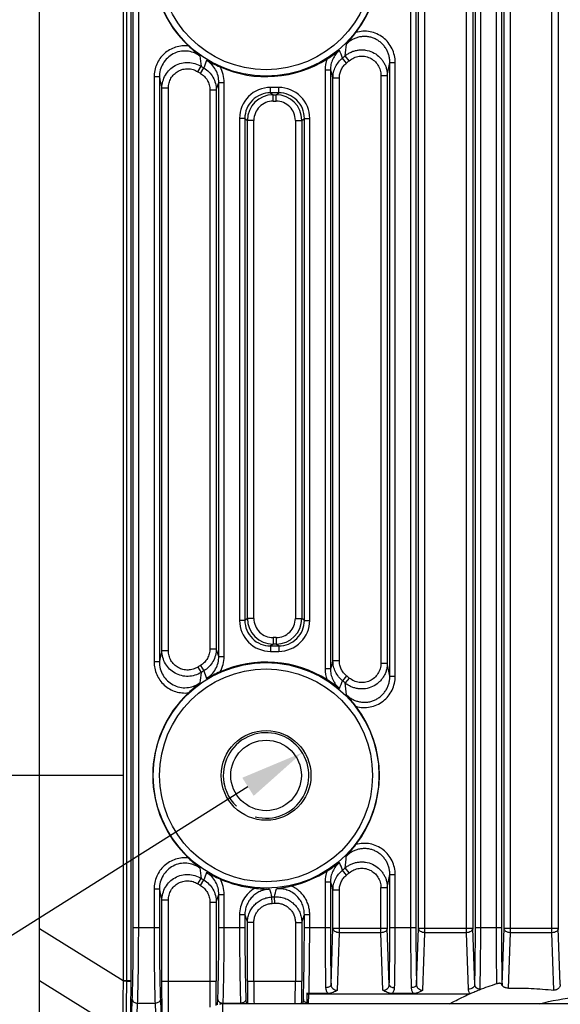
# Model space of a CAD drawing. Header units: millimetres. Extents: x 41 to 356, y 46 to 372.
# Tile 13 of 22: x 301 to 327, y 183 to 229. Entities that reach past the tile are written whole.
import ezdxf
from ezdxf.enums import TextEntityAlignment as Align

# ---------------------------------------------------------------- set-up
doc = ezdxf.new("R2010")
doc.units = ezdxf.units.MM
doc.header["$LTSCALE"] = 23.1
doc.header["$PDMODE"] = 3
doc.header["$PDSIZE"] = 8
doc.layers.get('0').update_dxf_attribs({"linetype": 'CONTINUOUS'})
doc.layers.get('Defpoints').update_dxf_attribs({"linetype": 'CONTINUOUS'})
doc.layers.add('00_COMPONENTS', color=7, linetype='CONTINUOUS')
doc.layers.add('51__DRAFT_DIMS', color=7, linetype='CONTINUOUS')
doc.styles.get("Standard").update_dxf_attribs({"font": 'simfang.ttf'})
doc.dimstyles.new('DIMSTYLE_1', dxfattribs={"dimtxt": 3, "dimasz": 3, "dimexe": 2.5, "dimexo": 0.5, "dimgap": 0.75, "dimtad": 1, "dimdsep": 46, "dimtxsty": 'STANDARD', "dimblk": '_FILLED', "dimblk1": '_FILLED', "dimblk2": '_FILLED', "dimcen": 0.09, "dimclrt": 3, "dimazin": 2, "dimtp": 0.3, "dimtm": 0.3, "dimtfac": 1, "dimtofl": 0, "dimtmove": 0, "dimatfit": 3, "dimldrblk": '_FILLED', "dimfxl": 1, "dimtolj": 1, "dimarcsym": 0})
doc.dimstyles.new('DIMSTYLE_4', dxfattribs={"dimtxt": 3, "dimasz": 3, "dimexe": 2.5, "dimexo": 0.5, "dimtad": 1, "dimdsep": 46, "dimtxsty": 'STANDARD', "dimblk": '_FILLED', "dimblk1": '_FILLED', "dimblk2": '_FILLED', "dimcen": 0.09, "dimclrt": 3, "dimazin": 2, "dimtp": 0.1, "dimtm": 0.1, "dimtfac": 1, "dimtofl": 0, "dimtmove": 0, "dimatfit": 1, "dimldrblk": '_FILLED', "dimfxl": 1, "dimtolj": 1, "dimarcsym": 0})

# ---------------------------------------------------------------- blocks, each defined once
blk = doc.blocks.new('_FILLED')
at = {"color": 0, "linetype": 'ByBlock'}
blk.add_solid([(0, 0), (-1, 0.167), (-1, -0.167)], dxfattribs=at)
blk = doc.blocks.new('*D7')
at = {"layer": '51__DRAFT_DIMS', "color": 4, "transparency": 16777216}
for p, q in [((306.261, 231.955), (290.276, 231.955)), ((292.776, 231.955), (292.776, 212.955)), ((292.776, 193.955), (292.776, 212.955)), ((306.261, 193.955), (290.276, 193.955))]:
    blk.add_line(p, q, dxfattribs=at)
at = {"layer": '51__DRAFT_DIMS', "color": 4, "transparency": 16777216, "xscale": 3, "yscale": 3, "zscale": 3}
for p, rotation in [((292.776, 231.955), 90), ((292.776, 193.955), 270)]:
    blk.add_blockref('_FILLED', p, dxfattribs=dict(at, rotation=rotation))
at = {"layer": '51__DRAFT_DIMS', "color": 3, "transparency": 16777216}
blk.add_text('38', height=3, rotation=90, dxfattribs=at).set_placement((292.026, 212.955), align=Align.CENTER)
blk = doc.blocks.new('*D9')
at = {"layer": '51__DRAFT_DIMS', "color": 0, "lineweight": -2}
for p in [(312.095, 193.422), (263.965, 181.919)]:
    blk.add_line(p, (293.83, 181.919), dxfattribs=at)
at = {"layer": 'Defpoints', "color": 0}
for p in [(314.633, 195.02), (311.248, 192.889)]:
    blk.add_point(p, dxfattribs=at)
at = {"layer": '51__DRAFT_DIMS', "color": 0, "linetype": 'ByBlock', "lineweight": -2, "xscale": 3, "yscale": 3, "zscale": 3, "rotation": 32.20265785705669}
blk.add_blockref('_FILLED', (314.633, 195.02), dxfattribs=at)
at = {"layer": '51__DRAFT_DIMS', "color": 3, "insert": (284.688, 186.544), "char_height": 3, "attachment_point": 3, "line_spacing_factor": 0.9}
blk.add_mtext('\\A1;{4×M4{\\fgdt;x}4.5}', dxfattribs=at)

msp = doc.modelspace()

# ---------------------------------------------------------------- linework, layer by layer
at = {"layer": '00_COMPONENTS', "color": 7}
for p, q in [((302.341, 174.885), (302.341, 250.885)), ((314.841, 183.765), (314.841, 183.313)), ((315.837, 183.748), (314.947, 183.748)), ((322.438, 183.722), (314.948, 183.722)), ((319.837, 183.748), (318.845, 183.748)), ((347.767, 183.265), (310.914, 183.265))]:
    msp.add_line(p, q, dxfattribs=at)
at = {"layer": '00_COMPONENTS', "color": 4}
for p, q in [((306.252, 245.323), (306.252, 184.364)), ((306.406, 244.004), (306.406, 184.364)), ((320.37, 186.594), (320.37, 244.001)), ((322.311, 186.594), (322.311, 244.001)), ((324.37, 186.594), (324.37, 244.001)), ((326.311, 186.594), (326.311, 244.001)), ((306.61, 243.339), (306.61, 184.364)), ((320.07, 186.806), (320.07, 243.297)), ((322.611, 243.297), (322.611, 186.806)), ((324.07, 186.806), (324.07, 243.297)), ((326.611, 243.297), (326.611, 186.806)), ((306.732, 186.834), (306.732, 237.11)), ((306.982, 186.834), (306.982, 237.11)), ((319.699, 237.11), (319.699, 186.834)), ((319.949, 237.11), (319.949, 186.834)), ((322.732, 186.834), (322.732, 237.11)), ((322.982, 186.834), (322.982, 237.11)), ((323.699, 237.11), (323.699, 186.834)), ((323.949, 237.11), (323.949, 186.834)), ((316.833, 227.397), (316.639, 227.624)), ((316.705, 227.291), (316.518, 227.523)), ((318.732, 198.597), (318.732, 227.312)), ((318.732, 227.312), (318.982, 227.312)), ((318.982, 198.597), (318.982, 227.312)), ((309.745, 226.885), (309.904, 227.137)), ((309.872, 226.807), (310.025, 227.063)), ((315.699, 226.961), (315.699, 198.948)), ((315.949, 226.961), (315.699, 226.961)), ((315.949, 226.961), (315.949, 198.948)), ((318.311, 226.706), (318.311, 199.203)), ((318.311, 226.706), (318.611, 226.706)), ((318.611, 226.706), (318.611, 199.203)), ((307.699, 226.638), (307.699, 199.271)), ((307.949, 226.638), (307.699, 226.638)), ((307.949, 226.638), (307.949, 199.271)), ((310.611, 226.031), (310.732, 226.384)), ((310.732, 199.525), (310.732, 226.384)), ((310.732, 226.384), (310.982, 226.384)), ((310.982, 199.525), (310.982, 226.384)), ((316.07, 199.321), (316.07, 226.588)), ((316.37, 226.588), (316.07, 226.588)), ((316.37, 199.321), (316.37, 226.588)), ((308.07, 199.791), (308.07, 226.118)), ((308.37, 226.118), (308.07, 226.118)), ((308.37, 199.791), (308.37, 226.118)), ((310.311, 226.031), (310.311, 199.878)), ((310.311, 226.031), (310.611, 226.031)), ((310.611, 226.031), (310.611, 199.878)), ((313.149, 225.898), (313.149, 226.148)), ((313.533, 226.148), (313.149, 226.148)), ((313.149, 225.898), (313.27, 225.807)), ((313.533, 225.898), (313.149, 225.898)), ((313.27, 225.508), (313.27, 225.807)), ((313.27, 225.807), (313.412, 225.807)), ((313.412, 225.807), (313.533, 225.898)), ((313.412, 225.508), (313.412, 225.807)), ((313.533, 225.898), (313.533, 226.148)), ((313.27, 225.508), (313.412, 225.508)), ((311.699, 224.699), (311.699, 201.21)), ((311.949, 224.699), (311.699, 224.699)), ((311.949, 224.699), (311.949, 201.21)), ((311.949, 224.699), (312.07, 224.608)), ((312.07, 201.301), (312.07, 224.608)), ((312.37, 224.608), (312.07, 224.608)), ((312.37, 201.301), (312.37, 224.608)), ((314.311, 224.608), (314.311, 201.301)), ((314.311, 224.608), (314.611, 224.608)), ((314.611, 224.608), (314.732, 224.699)), ((314.611, 224.608), (314.611, 201.301)), ((314.732, 201.21), (314.732, 224.699)), ((314.732, 224.699), (314.982, 224.699)), ((314.982, 201.21), (314.982, 224.699)), ((311.949, 201.21), (311.699, 201.21)), ((312.07, 201.301), (311.949, 201.21)), ((312.37, 201.301), (312.07, 201.301)), ((314.311, 201.301), (314.611, 201.301)), ((314.732, 201.21), (314.611, 201.301)), ((314.732, 201.21), (314.982, 201.21)), ((313.27, 200.102), (313.149, 200.011)), ((313.149, 200.011), (313.149, 199.761)), ((313.149, 200.011), (313.533, 200.011)), ((313.27, 200.402), (313.27, 200.102)), ((313.412, 200.402), (313.27, 200.402)), ((313.412, 200.102), (313.27, 200.102)), ((313.412, 200.402), (313.412, 200.102)), ((313.533, 200.011), (313.412, 200.102)), ((313.533, 200.011), (313.533, 199.761)), ((308.37, 199.791), (308.07, 199.791)), ((310.311, 199.878), (310.611, 199.878)), ((310.732, 199.525), (310.611, 199.878)), ((310.732, 199.525), (310.982, 199.525)), ((313.149, 199.761), (313.533, 199.761)), ((307.949, 199.271), (307.699, 199.271)), ((309.872, 199.103), (310.025, 198.846)), ((316.37, 199.321), (316.07, 199.321)), ((318.311, 199.203), (318.611, 199.203)), ((309.745, 199.024), (309.904, 198.772)), ((315.949, 198.948), (315.699, 198.948)), ((316.705, 198.618), (316.518, 198.386)), ((318.732, 198.597), (318.982, 198.597)), ((316.833, 198.512), (316.639, 198.285)), ((316.705, 189.291), (316.518, 189.523)), ((316.833, 189.397), (316.639, 189.624)), ((309.745, 188.885), (309.904, 189.137)), ((309.872, 188.807), (310.025, 189.063)), ((315.699, 188.961), (315.699, 186.834)), ((315.949, 188.961), (315.699, 188.961)), ((315.949, 188.961), (315.949, 186.834)), ((318.732, 186.834), (318.732, 189.312)), ((318.732, 189.312), (318.982, 189.312)), ((318.982, 186.834), (318.982, 189.312)), ((307.699, 188.638), (307.699, 186.834)), ((307.949, 188.638), (307.699, 188.638)), ((307.949, 188.638), (307.949, 186.834)), ((316.07, 186.806), (316.07, 188.588)), ((316.37, 188.588), (316.07, 188.588)), ((316.37, 186.594), (316.37, 188.588)), ((318.311, 186.594), (318.311, 188.706)), ((318.311, 188.706), (318.611, 188.706)), ((318.611, 188.706), (318.611, 186.806)), ((308.07, 184.334), (308.07, 188.118)), ((308.37, 188.118), (308.07, 188.118)), ((308.37, 184.334), (308.37, 188.118)), ((310.311, 188.031), (310.311, 184.334)), ((310.311, 188.031), (310.611, 188.031)), ((310.611, 188.031), (310.732, 188.384)), ((310.611, 188.031), (310.611, 184.334)), ((310.732, 186.834), (310.732, 188.384)), ((310.732, 188.384), (310.982, 188.384)), ((310.982, 186.834), (310.982, 188.384)), ((313.225, 187.968), (313.211, 188.266)), ((313.353, 187.976), (313.332, 188.273)), ((311.699, 187.428), (311.699, 186.834)), ((311.949, 187.428), (311.699, 187.428)), ((311.949, 187.428), (311.949, 186.834)), ((311.949, 187.428), (312.07, 187.068)), ((312.07, 184.334), (312.07, 187.068)), ((312.37, 187.068), (312.07, 187.068)), ((312.37, 184.334), (312.37, 187.068)), ((314.311, 187.076), (314.311, 184.334)), ((314.311, 187.076), (314.611, 187.076)), ((314.611, 187.076), (314.611, 184.334)), ((314.732, 186.834), (314.732, 187.451)), ((314.732, 187.451), (314.982, 187.451)), ((314.982, 186.834), (314.982, 187.451)), ((302.341, 186.794), (306.252, 184.364)), ((306.732, 186.834), (307.949, 186.834)), ((310.732, 186.834), (311.949, 186.834)), ((314.732, 186.834), (315.949, 186.834)), ((315.978, 184.161), (316.07, 186.806)), ((316.07, 186.806), (318.611, 186.806)), ((318.703, 184.161), (318.611, 186.806)), ((318.732, 186.834), (319.949, 186.834)), ((319.978, 184.161), (320.07, 186.806)), ((320.07, 186.806), (322.611, 186.806)), ((322.703, 184.161), (322.611, 186.806)), ((322.732, 186.834), (323.949, 186.834)), ((323.978, 184.161), (324.07, 186.806)), ((324.07, 186.806), (326.611, 186.806)), ((326.703, 184.173), (326.611, 186.806)), ((316.276, 183.908), (316.37, 186.594)), ((318.311, 186.594), (316.37, 186.594)), ((318.405, 183.908), (318.311, 186.594)), ((320.276, 183.908), (320.37, 186.594)), ((322.311, 186.594), (320.37, 186.594)), ((322.404, 183.948), (322.311, 186.594)), ((324.28, 184.002), (324.37, 186.594)), ((326.311, 186.594), (324.37, 186.594)), ((326.405, 183.913), (326.311, 186.594)), ((302.341, 184.363), (306.252, 181.933)), ((306.406, 184.334), (306.251, 184.333)), ((306.252, 184.364), (306.61, 184.364)), ((306.61, 184.364), (306.61, 184.333)), ((308.07, 184.334), (310.611, 184.334)), ((312.07, 184.334), (314.611, 184.334)), ((306.632, 182.003), (306.684, 183.476)), ((307.998, 183.476), (308.034, 182.424)), ((310.675, 183.216), (310.684, 183.476)), ((311.998, 183.476), (312.005, 183.265)), ((314.676, 183.265), (314.684, 183.476)), ((314.932, 183.265), (314.948, 183.722)), ((306.891, 182.08), (306.934, 183.299)), ((306.934, 183.299), (307.748, 183.299)), ((307.748, 183.299), (307.781, 182.348)), ((310.914, 166.318), (310.914, 183.265)), ((310.932, 183.265), (310.934, 183.299)), ((310.934, 183.299), (311.748, 183.299)), ((311.748, 183.299), (311.749, 183.265))]:
    msp.add_line(p, q, dxfattribs=at)
at = {"layer": '00_COMPONENTS', "color": 7}
msp.add_lwpolyline([(310.914, 183.265), (310.91, 183.265), (310.891, 183.265), (310.872, 183.264), (310.852, 183.262), (310.833, 183.259), (310.814, 183.255), (310.795, 183.251), (310.777, 183.246), (310.77, 183.244)], dxfattribs=at)
at = {"layer": '00_COMPONENTS', "color": 4}
for centre, radius in [((312.941, 231.955), 5.278), ((312.941, 231.955), 4.98), ((312.941, 193.955), 5.278), ((312.941, 193.955), 4.98)]:
    msp.add_circle(centre, radius, dxfattribs=at)
at = {"layer": '00_COMPONENTS', "color": 7}
for radius in [2.1, 1.65]:
    msp.add_circle((312.941, 193.955), radius, dxfattribs=at)
for centre, radius, start, end in [((312.941, 231.955), 5.303, 133.177, 226.823), ((312.941, 231.955), 5.303, 322.4173, 37.5827), ((312.941, 231.955), 5.303, 246.0756, 302.5958), ((312.941, 193.955), 5.303, 57.4042, 113.9244), ((312.941, 193.955), 5.303, 133.177, 226.823), ((312.941, 193.955), 5.303, 322.4173, 37.5827), ((312.941, 193.955), 5.303, 282.7892, 302.5958), ((312.941, 193.955), 5.303, 246.0756, 264.25), ((327.554, 172.057), 12.731, 107.5066, 111.4343), ((323.505, 180.711), 3.194, 108.4506, 109.5064)]:
    msp.add_arc(centre, radius, start, end, dxfattribs=at)
at = {"layer": '00_COMPONENTS', "color": 4}
for centre, radius, start, end in [((288.555, 230.761), 28.259, 353.6277, 354.7543), ((336.831, 230.927), 27.193, 186.9757, 188.011), ((222.728, 190.66), 100.774, 21.45689, 21.67722), ((312.941, 231.955), 5.695, 308.9122, 310.4983), ((419.813, 184.962), 117.583, 158.83695, 159.01939), ((317.161, 226.961), 1.462, 158.9092, 180.0095), ((312.941, 231.955), 5.993, 308.9122, 310.4983), ((281.119, 234.517), 38.297, 348.2311, 349.1555), ((312.941, 231.955), 5.993, 237.7724, 239.2037), ((312.941, 231.955), 5.695, 237.7724, 239.2037), ((432.925, 264.782), 122.938, 197.91711, 198.09973), ((352.378, 236.715), 45.557, 192.7786, 193.4501), ((313.148, 224.699), 1.449, 89.9811, 180.0019), ((313.148, 224.699), 1.199, 89.9623, 180.0136), ((313.27, 224.608), 1.2, 90.0036, 179.9879), ((313.411, 224.608), 1.2, 0.0121, 89.9964), ((313.533, 224.699), 1.449, 359.9981, 90.0189), ((313.533, 224.699), 1.199, 359.9864, 90.0377), ((313.27, 224.608), 0.899, 89.9811, 180.0019), ((313.412, 224.608), 0.899, 359.9981, 90.0189), ((313.148, 201.21), 1.449, 179.9981, 270.0189), ((313.148, 201.21), 1.199, 179.9864, 270.0377), ((313.27, 201.301), 1.2, 180.0121, 269.9964), ((313.27, 201.301), 0.899, 179.9981, 270.0189), ((313.411, 201.301), 1.2, 270.0036, 359.9879), ((313.412, 201.301), 0.899, 269.9811, 0.0019), ((313.533, 201.21), 1.449, 269.9811, 0.0019), ((313.533, 201.21), 1.199, 269.9623, 0.0136), ((353.354, 188.967), 46.559, 166.5571, 167.2142), ((312.941, 193.955), 5.993, 120.7963, 122.2276), ((436.624, 159.925), 126.828, 161.90306, 162.08009), ((280.314, 191.231), 39.118, 10.8542, 11.7592), ((337.215, 194.932), 27.58, 171.9963, 173.017), ((312.941, 193.955), 5.695, 120.7963, 122.2276), ((416.851, 239.806), 114.409, 200.97808, 201.16558), ((317.161, 198.948), 1.462, 179.9905, 201.0908), ((312.941, 193.955), 5.993, 49.5017, 51.0878), ((220.633, 236.077), 103.026, 338.32518, 338.5407), ((312.941, 193.955), 5.695, 49.5017, 51.0878), ((288.344, 195.127), 28.471, 5.2499, 6.3681), ((312.941, 193.955), 2, 255, 195), ((222.727, 152.66), 100.775, 21.45689, 21.67722), ((288.555, 192.76), 28.258, 353.6277, 354.7543), ((336.83, 192.927), 27.192, 186.9757, 188.011), ((419.813, 146.962), 117.584, 158.83695, 159.01939), ((317.161, 188.961), 1.462, 158.9092, 180.0095), ((312.941, 193.955), 5.695, 308.9122, 310.4983), ((312.941, 193.955), 5.993, 308.9122, 310.4983), ((312.941, 193.955), 5.695, 237.7724, 239.2037), ((432.925, 226.782), 122.938, 197.91711, 198.09974), ((281.122, 196.517), 38.294, 348.231, 349.1556), ((352.379, 198.715), 45.558, 192.7786, 193.4501), ((312.941, 193.955), 5.993, 237.7724, 239.2037), ((368.989, 204.25), 58.023, 195.61553, 195.98997), ((271.207, 199.123), 43.5, 345.5566, 346.0695), ((312.941, 193.955), 5.695, 272.7181, 273.9404), ((312.941, 193.955), 5.993, 272.7181, 273.9404), ((170.621, 233.747), 151.365, 342.04092, 342.19025), ((312.05, 184.316), 5.799, 179.5239, 179.8351), ((317.934, 184.364), 11.529, 180, 180.1524), ((205.069, 184.33), 105.542, 359.38356, 0.00225), ((415.859, 184.32), 103.788, 179.99215, 180.58226), ((399.645, 184.317), 87.275, 179.98895, 180.69071), ((224.88, 184.33), 89.431, 359.31774, 0.00259), ((208.667, 184.331), 105.944, 359.42376, 0.00184), ((323.897, 184.165), 0.0814, 348.1382, 357.0253), ((324.24, 184.165), 0.263, 180.9431, 187.1787)]:
    msp.add_arc(centre, radius, start, end, dxfattribs=at)
at = {"layer": '00_COMPONENTS', "color": 7}
msp.add_ellipse((314.948, 183.899), major_axis=(0.25, 0), ratio=0.706891, start_param=-2.015733, end_param=-1.570796, dxfattribs=at)
for points, knots in [([(316.695, 228.177), (316.771, 228.261), (316.924, 228.44), (317.069, 228.624), (317.143, 228.72)], [0, 0, 0, 0, 0.483555, 1, 1, 1, 1]), ([(309.312, 228.088), (309.401, 228.005), (309.573, 227.846), (309.751, 227.695), (309.84, 227.624)], [0, 0, 0, 0, 0.516579, 1, 1, 1, 1]), ([(315.797, 227.487), (315.899, 227.552), (316.095, 227.68), (316.285, 227.816), (316.375, 227.884)], [0, 0, 0, 0, 0.51673, 1, 1, 1, 1]), ([(310.16, 227.412), (310.259, 227.358), (310.467, 227.253), (310.68, 227.157), (310.79, 227.108)], [0, 0, 0, 0, 0.483247, 1, 1, 1, 1]), ([(310.79, 198.802), (310.68, 198.753), (310.467, 198.656), (310.259, 198.551), (310.16, 198.497)], [0, 0, 0, 0, 0.516752, 1, 1, 1, 1]), ([(309.84, 198.285), (309.751, 198.214), (309.573, 198.063), (309.401, 197.904), (309.312, 197.821)], [0, 0, 0, 0, 0.48342, 1, 1, 1, 1]), ([(316.375, 198.025), (316.285, 198.093), (316.095, 198.229), (315.899, 198.357), (315.797, 198.422)], [0, 0, 0, 0, 0.48327, 1, 1, 1, 1]), ([(317.143, 197.189), (317.069, 197.285), (316.924, 197.469), (316.771, 197.648), (316.695, 197.732)], [0, 0, 0, 0, 0.516445, 1, 1, 1, 1]), ([(316.695, 190.177), (316.771, 190.261), (316.924, 190.44), (317.069, 190.624), (317.143, 190.72)], [0, 0, 0, 0, 0.483555, 1, 1, 1, 1]), ([(309.312, 190.088), (309.401, 190.005), (309.573, 189.846), (309.751, 189.695), (309.84, 189.624)], [0, 0, 0, 0, 0.516579, 1, 1, 1, 1]), ([(315.797, 189.487), (315.899, 189.552), (316.095, 189.68), (316.285, 189.816), (316.375, 189.884)], [0, 0, 0, 0, 0.51673, 1, 1, 1, 1]), ([(310.16, 189.412), (310.259, 189.358), (310.467, 189.253), (310.68, 189.157), (310.79, 189.108)], [0, 0, 0, 0, 0.483248, 1, 1, 1, 1]), ([(312.409, 188.679), (312.529, 188.667), (312.762, 188.645), (312.995, 188.633), (313.107, 188.631)], [0, 0, 0, 0, 0.516756, 1, 1, 1, 1]), ([(313.427, 188.651), (313.539, 188.667), (313.769, 188.707), (313.997, 188.757), (314.114, 188.784)], [0, 0, 0, 0, 0.483269, 1, 1, 1, 1]), ([(316.276, 183.908), (316.245, 183.888), (316.181, 183.847), (316.076, 183.795), (315.961, 183.758), (315.878, 183.748), (315.837, 183.748)], [0, 0, 0, 0, 0.236509, 0.480454, 0.735554, 1, 1, 1, 1]), ([(318.845, 183.748), (318.803, 183.748), (318.72, 183.758), (318.605, 183.795), (318.501, 183.847), (318.437, 183.888), (318.405, 183.908)], [0, 0, 0, 0, 0.264447, 0.519547, 0.763492, 1, 1, 1, 1]), ([(320.276, 183.908), (320.245, 183.888), (320.181, 183.847), (320.076, 183.795), (319.961, 183.758), (319.878, 183.748), (319.837, 183.748)], [0, 0, 0, 0, 0.236509, 0.480454, 0.735554, 1, 1, 1, 1]), ([(322.902, 183.908), (322.836, 183.881), (322.738, 183.835), (322.602, 183.779), (322.53, 183.754), (322.494, 183.742)], [0, 0, 0, 0, 0.48268, 0.738218, 1, 1, 1, 1]), ([(323.976, 184.148), (323.975, 184.156), (323.971, 184.172), (323.96, 184.193), (323.941, 184.211), (323.913, 184.223), (323.876, 184.228), (323.83, 184.225), (323.778, 184.215), (323.742, 184.205), (323.724, 184.199)], [0, 0, 0, 0, 0.082558, 0.161781, 0.243898, 0.340084, 0.463578, 0.621681, 0.806902, 1, 1, 1, 1]), ([(323.977, 184.146), (323.977, 184.147), (323.976, 184.147), (323.976, 184.148), (323.976, 184.148)], [0, 0, 0, 0, 0.550429, 1, 1, 1, 1]), ([(323.98, 184.132), (323.979, 184.134), (323.978, 184.139), (323.978, 184.144), (323.977, 184.146)], [0, 0, 0, 0, 0.504957, 1, 1, 1, 1]), ([(324.28, 184.002), (324.243, 184.001), (324.19, 184.005), (324.123, 184.022), (324.079, 184.039), (324.042, 184.059), (324.006, 184.087), (323.985, 184.113), (323.98, 184.132)], [0, 0, 0, 0, 0.315712, 0.463929, 0.600884, 0.723776, 0.830989, 1, 1, 1, 1]), ([(324.28, 184.002), (324.457, 184.006), (324.812, 184.007), (325.521, 183.982), (326.052, 183.942), (326.405, 183.913)], [0, 0, 0, 0, 0.250321, 0.500519, 1, 1, 1, 1]), ([(326.703, 184.173), (326.703, 184.156), (326.698, 184.121), (326.681, 184.071), (326.654, 184.024), (326.617, 183.983), (326.572, 183.949), (326.52, 183.924), (326.464, 183.912), (326.424, 183.911), (326.405, 183.913)], [0, 0, 0, 0, 0.116649, 0.235689, 0.357314, 0.481485, 0.608065, 0.736876, 0.867664, 1, 1, 1, 1]), ([(314.947, 183.748), (314.938, 183.748), (314.902, 183.749), (314.866, 183.756), (314.841, 183.765)], [0, 0, 0, 0, 0.254188, 1, 1, 1, 1]), ([(321.523, 183.266), (321.598, 183.306), (321.898, 183.467), (322.205, 183.616), (322.438, 183.722)], [0, 0, 0, 0, 0.247679, 1, 1, 1, 1]), ([(325.711, 183.266), (326.298, 183.415), (327.503, 183.639), (329.341, 183.75), (331.178, 183.639), (332.383, 183.415), (332.97, 183.266)], [0, 0, 0, 0, 0.248151, 0.5, 0.751849, 1, 1, 1, 1])]:
    msp.add_open_spline(points, degree=3, knots=knots, dxfattribs=at)
at = {"layer": '00_COMPONENTS', "color": 4}
for points, knots in [([(318.732, 227.312), (318.732, 227.371), (318.724, 227.489), (318.687, 227.663), (318.625, 227.829), (318.541, 227.985), (318.434, 228.128), (318.308, 228.253), (318.164, 228.357), (318.007, 228.44), (317.839, 228.497), (317.664, 228.529), (317.486, 228.534), (317.31, 228.512), (317.138, 228.464), (316.976, 228.392), (316.827, 228.296), (316.737, 228.219), (316.695, 228.177)], [0, 0, 0, 0, 0.06248, 0.124963, 0.187449, 0.249941, 0.312438, 0.37494, 0.437447, 0.499957, 0.56247, 0.624983, 0.687496, 0.750006, 0.812513, 0.875014, 0.937509, 1, 1, 1, 1]), ([(318.982, 227.312), (318.982, 227.424), (318.957, 227.648), (318.845, 227.967), (318.664, 228.252), (318.422, 228.488), (318.132, 228.663), (317.81, 228.765), (317.473, 228.788), (317.25, 228.751), (317.143, 228.72)], [0, 0, 0, 0, 0.125015, 0.250026, 0.375031, 0.50003, 0.625024, 0.750015, 0.875006, 1, 1, 1, 1]), ([(309.312, 228.088), (309.211, 228.1), (309.006, 228.102), (308.704, 228.041), (308.422, 227.916), (308.173, 227.735), (307.967, 227.505), (307.815, 227.238), (307.72, 226.945), (307.699, 226.74), (307.699, 226.638)], [0, 0, 0, 0, 0.124995, 0.249989, 0.374983, 0.49998, 0.62498, 0.749983, 0.874989, 1, 1, 1, 1]), ([(309.84, 227.624), (309.751, 227.688), (309.555, 227.793), (309.23, 227.863), (308.898, 227.841), (308.584, 227.729), (308.314, 227.534), (308.107, 227.274), (307.978, 226.968), (307.949, 226.748), (307.949, 226.638)], [0, 0, 0, 0, 0.124997, 0.250001, 0.375008, 0.500015, 0.62502, 0.750019, 0.875011, 1, 1, 1, 1]), ([(316.375, 227.884), (316.309, 227.827), (316.187, 227.7), (316.052, 227.473), (315.968, 227.223), (315.949, 227.048), (315.949, 226.961)], [0, 0, 0, 0, 0.250012, 0.500015, 0.750011, 1, 1, 1, 1]), ([(316.639, 227.624), (316.682, 227.661), (316.774, 227.728), (316.925, 227.809), (317.086, 227.867), (317.253, 227.902), (317.424, 227.913), (317.65, 227.895), (317.926, 227.812), (318.166, 227.654), (318.326, 227.492), (318.427, 227.354), (318.508, 227.204), (318.567, 227.044), (318.603, 226.877), (318.611, 226.763), (318.611, 226.706)], [0, 0, 0, 0, 0.06253, 0.125066, 0.187609, 0.250159, 0.312714, 0.375271, 0.500066, 0.624849, 0.687391, 0.749926, 0.812453, 0.874974, 0.937488, 1, 1, 1, 1]), ([(316.833, 227.397), (316.898, 227.453), (317.044, 227.545), (317.292, 227.617), (317.551, 227.616), (317.799, 227.54), (318.015, 227.397), (318.182, 227.199), (318.287, 226.963), (318.311, 226.791), (318.311, 226.706)], [0, 0, 0, 0, 0.125005, 0.25, 0.374988, 0.499976, 0.624968, 0.749969, 0.874979, 1, 1, 1, 1]), ([(308.07, 226.118), (308.07, 226.225), (308.099, 226.438), (308.223, 226.735), (308.421, 226.989), (308.68, 227.182), (308.979, 227.3), (309.3, 227.334), (309.618, 227.283), (309.814, 227.194), (309.904, 227.137)], [0, 0, 0, 0, 0.124961, 0.249937, 0.374933, 0.499945, 0.624967, 0.749989, 0.875002, 1, 1, 1, 1]), ([(310.732, 226.384), (310.732, 226.486), (310.706, 226.692), (310.592, 226.979), (310.408, 227.229), (310.247, 227.359), (310.16, 227.412)], [0, 0, 0, 0, 0.249991, 0.499988, 0.749991, 1, 1, 1, 1]), ([(316.07, 226.588), (316.07, 226.677), (316.09, 226.856), (316.179, 227.111), (316.322, 227.34), (316.448, 227.467), (316.518, 227.523)], [0, 0, 0, 0, 0.249972, 0.499959, 0.749967, 1, 1, 1, 1]), ([(316.37, 226.588), (316.37, 226.655), (316.385, 226.789), (316.451, 226.981), (316.558, 227.153), (316.653, 227.249), (316.705, 227.291)], [0, 0, 0, 0, 0.250004, 0.500003, 0.749999, 1, 1, 1, 1]), ([(308.37, 226.118), (308.37, 226.198), (308.391, 226.359), (308.484, 226.582), (308.632, 226.774), (308.825, 226.919), (309.051, 227.008), (309.291, 227.034), (309.53, 226.995), (309.677, 226.927), (309.745, 226.885)], [0, 0, 0, 0, 0.125012, 0.250019, 0.375021, 0.500017, 0.625009, 0.750002, 0.874997, 1, 1, 1, 1]), ([(309.872, 226.807), (309.939, 226.767), (310.062, 226.67), (310.203, 226.482), (310.291, 226.264), (310.311, 226.109), (310.311, 226.031)], [0, 0, 0, 0, 0.249992, 0.499988, 0.74999, 1, 1, 1, 1]), ([(310.025, 227.063), (310.114, 227.01), (310.278, 226.881), (310.466, 226.631), (310.584, 226.342), (310.611, 226.134), (310.611, 226.031)], [0, 0, 0, 0, 0.250025, 0.500035, 0.750025, 1, 1, 1, 1]), ([(310.982, 226.384), (310.982, 226.51), (310.949, 226.763), (310.853, 226.998), (310.79, 227.108)], [0, 0, 0, 0, 0.500007, 1, 1, 1, 1]), ([(309.904, 198.772), (309.814, 198.716), (309.618, 198.626), (309.3, 198.575), (308.979, 198.609), (308.68, 198.727), (308.421, 198.92), (308.223, 199.174), (308.099, 199.471), (308.07, 199.685), (308.07, 199.791)], [0, 0, 0, 0, 0.124996, 0.250009, 0.375032, 0.500054, 0.625066, 0.750061, 0.875038, 1, 1, 1, 1]), ([(309.745, 199.024), (309.677, 198.982), (309.53, 198.914), (309.291, 198.875), (309.051, 198.901), (308.825, 198.99), (308.632, 199.136), (308.484, 199.327), (308.391, 199.551), (308.37, 199.711), (308.37, 199.791)], [0, 0, 0, 0, 0.125001, 0.249997, 0.374989, 0.499982, 0.624978, 0.749979, 0.874987, 1, 1, 1, 1]), ([(310.311, 199.878), (310.311, 199.8), (310.291, 199.645), (310.203, 199.427), (310.062, 199.239), (309.939, 199.142), (309.872, 199.103)], [0, 0, 0, 0, 0.250007, 0.500009, 0.750006, 1, 1, 1, 1]), ([(310.611, 199.878), (310.611, 199.775), (310.584, 199.568), (310.466, 199.278), (310.278, 199.028), (310.114, 198.899), (310.025, 198.846)], [0, 0, 0, 0, 0.249973, 0.499963, 0.749972, 1, 1, 1, 1]), ([(310.16, 198.497), (310.247, 198.55), (310.408, 198.68), (310.592, 198.93), (310.706, 199.218), (310.732, 199.423), (310.732, 199.525)], [0, 0, 0, 0, 0.250008, 0.500009, 0.750004, 1, 1, 1, 1]), ([(310.79, 198.802), (310.853, 198.911), (310.949, 199.147), (310.982, 199.399), (310.982, 199.525)], [0, 0, 0, 0, 0.499987, 1, 1, 1, 1]), ([(307.699, 199.271), (307.699, 199.169), (307.72, 198.964), (307.815, 198.671), (307.967, 198.404), (308.173, 198.174), (308.422, 197.993), (308.704, 197.869), (309.006, 197.807), (309.211, 197.809), (309.312, 197.821)], [0, 0, 0, 0, 0.125009, 0.250016, 0.375019, 0.500018, 0.625015, 0.75001, 0.875005, 1, 1, 1, 1]), ([(307.949, 199.271), (307.949, 199.161), (307.978, 198.941), (308.107, 198.635), (308.314, 198.375), (308.584, 198.18), (308.898, 198.068), (309.23, 198.046), (309.555, 198.117), (309.751, 198.221), (309.84, 198.285)], [0, 0, 0, 0, 0.124988, 0.24998, 0.374979, 0.499984, 0.624992, 0.749999, 0.875004, 1, 1, 1, 1]), ([(316.518, 198.386), (316.448, 198.442), (316.322, 198.569), (316.179, 198.798), (316.09, 199.053), (316.07, 199.232), (316.07, 199.321)], [0, 0, 0, 0, 0.250025, 0.500032, 0.75002, 1, 1, 1, 1]), ([(316.705, 198.618), (316.653, 198.66), (316.558, 198.756), (316.451, 198.928), (316.385, 199.12), (316.37, 199.254), (316.37, 199.321)], [0, 0, 0, 0, 0.249993, 0.499988, 0.749988, 1, 1, 1, 1]), ([(318.611, 199.203), (318.611, 199.146), (318.603, 199.033), (318.567, 198.866), (318.508, 198.705), (318.427, 198.555), (318.326, 198.417), (318.166, 198.255), (317.926, 198.097), (317.65, 198.014), (317.424, 197.996), (317.253, 198.007), (317.086, 198.042), (316.925, 198.1), (316.774, 198.181), (316.682, 198.248), (316.639, 198.285)], [0, 0, 0, 0, 0.062511, 0.125024, 0.187544, 0.250072, 0.312606, 0.375148, 0.499931, 0.624726, 0.687284, 0.749838, 0.812388, 0.874932, 0.937469, 1, 1, 1, 1]), ([(318.311, 199.203), (318.311, 199.118), (318.287, 198.946), (318.182, 198.71), (318.015, 198.512), (317.799, 198.369), (317.551, 198.293), (317.292, 198.292), (317.044, 198.364), (316.898, 198.457), (316.833, 198.512)], [0, 0, 0, 0, 0.125018, 0.250029, 0.375029, 0.500021, 0.625009, 0.749998, 0.874993, 1, 1, 1, 1]), ([(315.949, 198.948), (315.949, 198.861), (315.968, 198.686), (316.052, 198.436), (316.187, 198.209), (316.309, 198.082), (316.375, 198.025)], [0, 0, 0, 0, 0.249988, 0.499984, 0.749989, 1, 1, 1, 1]), ([(316.695, 197.732), (316.737, 197.69), (316.827, 197.613), (316.976, 197.517), (317.138, 197.445), (317.31, 197.397), (317.486, 197.375), (317.664, 197.38), (317.839, 197.412), (318.007, 197.469), (318.164, 197.552), (318.308, 197.657), (318.434, 197.782), (318.541, 197.924), (318.625, 198.08), (318.687, 198.246), (318.724, 198.42), (318.732, 198.538), (318.732, 198.597)], [0, 0, 0, 0, 0.062491, 0.124986, 0.187487, 0.249993, 0.312503, 0.375016, 0.437529, 0.500042, 0.562552, 0.625059, 0.687561, 0.750058, 0.81255, 0.875037, 0.937519, 1, 1, 1, 1]), ([(317.143, 197.189), (317.25, 197.158), (317.473, 197.121), (317.81, 197.145), (318.132, 197.246), (318.422, 197.421), (318.664, 197.657), (318.845, 197.942), (318.957, 198.261), (318.982, 198.485), (318.982, 198.597)], [0, 0, 0, 0, 0.124993, 0.249984, 0.374975, 0.499969, 0.624968, 0.749973, 0.874984, 1, 1, 1, 1]), ([(318.982, 189.312), (318.982, 189.424), (318.957, 189.648), (318.845, 189.967), (318.664, 190.252), (318.422, 190.488), (318.132, 190.663), (317.81, 190.765), (317.473, 190.788), (317.25, 190.751), (317.143, 190.72)], [0, 0, 0, 0, 0.125015, 0.250026, 0.375031, 0.50003, 0.625024, 0.750015, 0.875006, 1, 1, 1, 1]), ([(318.732, 189.312), (318.732, 189.371), (318.724, 189.489), (318.687, 189.663), (318.625, 189.829), (318.541, 189.985), (318.434, 190.128), (318.308, 190.253), (318.164, 190.357), (318.007, 190.44), (317.839, 190.497), (317.664, 190.529), (317.486, 190.534), (317.31, 190.512), (317.138, 190.464), (316.976, 190.392), (316.827, 190.296), (316.737, 190.219), (316.695, 190.177)], [0, 0, 0, 0, 0.06248, 0.124963, 0.187449, 0.249941, 0.312438, 0.37494, 0.437447, 0.499957, 0.56247, 0.624983, 0.687496, 0.750006, 0.812513, 0.875014, 0.937509, 1, 1, 1, 1]), ([(309.312, 190.088), (309.211, 190.1), (309.006, 190.102), (308.704, 190.041), (308.422, 189.916), (308.173, 189.735), (307.967, 189.505), (307.815, 189.238), (307.72, 188.945), (307.699, 188.74), (307.699, 188.638)], [0, 0, 0, 0, 0.124995, 0.249989, 0.374983, 0.49998, 0.62498, 0.749983, 0.874989, 1, 1, 1, 1]), ([(309.84, 189.624), (309.751, 189.688), (309.555, 189.793), (309.23, 189.863), (308.898, 189.841), (308.584, 189.729), (308.314, 189.534), (308.107, 189.274), (307.978, 188.968), (307.949, 188.748), (307.949, 188.638)], [0, 0, 0, 0, 0.124997, 0.250001, 0.375008, 0.500015, 0.62502, 0.750019, 0.875011, 1, 1, 1, 1]), ([(316.375, 189.884), (316.309, 189.827), (316.187, 189.7), (316.052, 189.473), (315.968, 189.223), (315.949, 189.048), (315.949, 188.961)], [0, 0, 0, 0, 0.250012, 0.500015, 0.750011, 1, 1, 1, 1]), ([(316.639, 189.624), (316.682, 189.661), (316.774, 189.728), (316.925, 189.809), (317.086, 189.867), (317.253, 189.902), (317.424, 189.913), (317.65, 189.895), (317.926, 189.812), (318.166, 189.654), (318.326, 189.492), (318.427, 189.354), (318.508, 189.204), (318.567, 189.044), (318.603, 188.877), (318.611, 188.763), (318.611, 188.706)], [0, 0, 0, 0, 0.06253, 0.125066, 0.187609, 0.250159, 0.312714, 0.375271, 0.500066, 0.624849, 0.687391, 0.749926, 0.812453, 0.874974, 0.937488, 1, 1, 1, 1]), ([(310.732, 188.384), (310.732, 188.486), (310.706, 188.692), (310.592, 188.979), (310.408, 189.229), (310.247, 189.359), (310.16, 189.412)], [0, 0, 0, 0, 0.249991, 0.499988, 0.749991, 1, 1, 1, 1]), ([(316.07, 188.588), (316.07, 188.677), (316.09, 188.856), (316.179, 189.111), (316.322, 189.34), (316.448, 189.467), (316.518, 189.523)], [0, 0, 0, 0, 0.249972, 0.499959, 0.749967, 1, 1, 1, 1]), ([(316.833, 189.397), (316.898, 189.453), (317.044, 189.545), (317.292, 189.617), (317.551, 189.616), (317.799, 189.54), (318.015, 189.397), (318.182, 189.199), (318.287, 188.963), (318.311, 188.791), (318.311, 188.706)], [0, 0, 0, 0, 0.125005, 0.25, 0.374988, 0.499976, 0.624968, 0.749969, 0.874979, 1, 1, 1, 1]), ([(308.07, 188.118), (308.07, 188.225), (308.099, 188.438), (308.223, 188.735), (308.421, 188.989), (308.68, 189.182), (308.979, 189.3), (309.3, 189.334), (309.618, 189.283), (309.814, 189.194), (309.904, 189.137)], [0, 0, 0, 0, 0.124961, 0.249937, 0.374933, 0.499945, 0.624967, 0.749989, 0.875002, 1, 1, 1, 1]), ([(308.37, 188.118), (308.37, 188.198), (308.391, 188.359), (308.484, 188.582), (308.632, 188.774), (308.825, 188.919), (309.051, 189.008), (309.291, 189.034), (309.53, 188.995), (309.677, 188.927), (309.745, 188.885)], [0, 0, 0, 0, 0.125012, 0.250019, 0.375021, 0.500017, 0.625009, 0.750002, 0.874997, 1, 1, 1, 1]), ([(310.025, 189.063), (310.114, 189.01), (310.278, 188.881), (310.466, 188.631), (310.584, 188.342), (310.611, 188.134), (310.611, 188.031)], [0, 0, 0, 0, 0.250025, 0.500035, 0.750025, 1, 1, 1, 1]), ([(310.982, 188.384), (310.982, 188.51), (310.949, 188.763), (310.853, 188.998), (310.79, 189.108)], [0, 0, 0, 0, 0.500007, 1, 1, 1, 1]), ([(316.37, 188.588), (316.37, 188.655), (316.385, 188.789), (316.451, 188.981), (316.558, 189.153), (316.653, 189.249), (316.705, 189.291)], [0, 0, 0, 0, 0.250004, 0.500003, 0.749999, 1, 1, 1, 1]), ([(309.872, 188.807), (309.939, 188.767), (310.062, 188.67), (310.203, 188.482), (310.291, 188.264), (310.311, 188.109), (310.311, 188.031)], [0, 0, 0, 0, 0.249992, 0.499988, 0.74999, 1, 1, 1, 1]), ([(312.409, 188.679), (312.302, 188.615), (312.102, 188.458), (311.875, 188.155), (311.732, 187.804), (311.699, 187.553), (311.699, 187.428)], [0, 0, 0, 0, 0.249991, 0.499987, 0.74999, 1, 1, 1, 1]), ([(313.107, 188.631), (313.031, 188.629), (312.877, 188.609), (312.657, 188.536), (312.455, 188.421), (312.279, 188.27), (312.135, 188.088), (312.029, 187.881), (311.964, 187.659), (311.949, 187.505), (311.949, 187.428)], [0, 0, 0, 0, 0.125006, 0.250013, 0.375019, 0.500022, 0.625022, 0.750018, 0.875011, 1, 1, 1, 1]), ([(314.732, 187.451), (314.732, 187.534), (314.715, 187.701), (314.64, 187.94), (314.517, 188.158), (314.351, 188.346), (314.15, 188.496), (313.922, 188.601), (313.677, 188.656), (313.51, 188.658), (313.427, 188.651)], [0, 0, 0, 0, 0.124988, 0.249981, 0.374977, 0.499978, 0.624982, 0.749989, 0.874996, 1, 1, 1, 1]), ([(314.982, 187.451), (314.982, 187.521), (314.972, 187.662), (314.927, 187.868), (314.853, 188.065), (314.751, 188.25), (314.624, 188.418), (314.473, 188.565), (314.303, 188.69), (314.179, 188.755), (314.114, 188.784)], [0, 0, 0, 0, 0.125003, 0.250004, 0.375004, 0.500004, 0.625004, 0.750003, 0.875001, 1, 1, 1, 1]), ([(312.07, 187.068), (312.07, 187.144), (312.085, 187.296), (312.149, 187.516), (312.254, 187.72), (312.395, 187.9), (312.568, 188.051), (312.767, 188.165), (312.983, 188.241), (313.135, 188.263), (313.211, 188.266)], [0, 0, 0, 0, 0.124978, 0.249963, 0.374955, 0.499956, 0.624963, 0.749974, 0.874988, 1, 1, 1, 1]), ([(313.332, 188.273), (313.414, 188.279), (313.578, 188.273), (313.818, 188.214), (314.041, 188.108), (314.237, 187.958), (314.399, 187.772), (314.52, 187.557), (314.594, 187.321), (314.611, 187.158), (314.611, 187.076)], [0, 0, 0, 0, 0.12501, 0.250023, 0.375035, 0.500043, 0.625045, 0.750037, 0.875021, 1, 1, 1, 1]), ([(313.353, 187.976), (313.414, 187.98), (313.537, 187.976), (313.717, 187.932), (313.885, 187.852), (314.032, 187.739), (314.153, 187.599), (314.243, 187.437), (314.299, 187.26), (314.311, 187.137), (314.311, 187.076)], [0, 0, 0, 0, 0.124998, 0.249995, 0.374993, 0.499991, 0.62499, 0.74999, 0.874993, 1, 1, 1, 1]), ([(312.37, 187.068), (312.37, 187.125), (312.381, 187.239), (312.429, 187.404), (312.507, 187.557), (312.613, 187.693), (312.743, 187.806), (312.892, 187.893), (313.054, 187.949), (313.168, 187.966), (313.225, 187.968)], [0, 0, 0, 0, 0.125003, 0.250005, 0.375006, 0.500006, 0.625005, 0.750003, 0.875001, 1, 1, 1, 1]), ([(306.684, 183.476), (306.692, 183.715), (306.706, 184.229), (306.721, 185.04), (306.73, 185.919), (306.732, 186.525), (306.732, 186.834)], [0, 0, 0, 0, 0.21433, 0.458824, 0.724109, 1, 1, 1, 1]), ([(306.934, 183.299), (306.942, 183.551), (306.956, 184.092), (306.971, 184.945), (306.98, 185.871), (306.982, 186.509), (306.982, 186.834)], [0, 0, 0, 0, 0.214328, 0.458822, 0.724108, 1, 1, 1, 1]), ([(307.699, 186.834), (307.699, 186.509), (307.701, 185.871), (307.71, 184.945), (307.725, 184.092), (307.739, 183.551), (307.748, 183.299)], [0, 0, 0, 0, 0.275889, 0.541175, 0.78567, 1, 1, 1, 1]), ([(307.949, 186.834), (307.949, 186.525), (307.951, 185.919), (307.96, 185.04), (307.975, 184.229), (307.989, 183.715), (307.998, 183.476)], [0, 0, 0, 0, 0.275888, 0.541173, 0.785668, 1, 1, 1, 1]), ([(310.684, 183.476), (310.692, 183.715), (310.706, 184.229), (310.721, 185.04), (310.73, 185.919), (310.732, 186.525), (310.732, 186.834)], [0, 0, 0, 0, 0.21433, 0.458824, 0.724109, 1, 1, 1, 1]), ([(310.934, 183.299), (310.942, 183.551), (310.956, 184.092), (310.971, 184.945), (310.98, 185.871), (310.982, 186.509), (310.982, 186.834)], [0, 0, 0, 0, 0.214328, 0.458822, 0.724108, 1, 1, 1, 1]), ([(311.699, 186.834), (311.699, 186.509), (311.701, 185.871), (311.71, 184.945), (311.725, 184.092), (311.739, 183.551), (311.748, 183.299)], [0, 0, 0, 0, 0.275889, 0.541175, 0.78567, 1, 1, 1, 1]), ([(311.949, 186.834), (311.949, 186.525), (311.951, 185.919), (311.96, 185.04), (311.975, 184.229), (311.989, 183.715), (311.998, 183.476)], [0, 0, 0, 0, 0.275888, 0.541173, 0.785668, 1, 1, 1, 1]), ([(314.684, 183.476), (314.692, 183.715), (314.706, 184.229), (314.721, 185.04), (314.73, 185.919), (314.732, 186.525), (314.732, 186.834)], [0, 0, 0, 0, 0.21433, 0.458825, 0.72411, 1, 1, 1, 1]), ([(314.947, 183.748), (314.953, 183.979), (314.963, 184.464), (314.978, 185.492), (314.982, 186.29), (314.982, 186.834)], [0, 0, 0, 0, 0.224815, 0.471011, 1, 1, 1, 1]), ([(315.699, 186.834), (315.699, 186.343), (315.704, 185.405), (315.718, 184.467), (315.728, 184.02)], [0, 0, 0, 0, 0.523197, 1, 1, 1, 1]), ([(315.949, 186.834), (315.949, 186.368), (315.954, 185.477), (315.968, 184.585), (315.978, 184.161)], [0, 0, 0, 0, 0.523196, 1, 1, 1, 1]), ([(316.37, 186.594), (316.332, 186.594), (316.258, 186.606), (316.175, 186.644), (316.123, 186.688), (316.094, 186.724), (316.076, 186.764), (316.071, 186.792), (316.07, 186.806)], [0, 0, 0, 0, 0.285445, 0.5522, 0.674745, 0.789246, 0.896839, 1, 1, 1, 1]), ([(318.611, 186.806), (318.611, 186.792), (318.606, 186.764), (318.587, 186.724), (318.558, 186.688), (318.507, 186.644), (318.423, 186.606), (318.349, 186.594), (318.311, 186.594)], [0, 0, 0, 0, 0.103161, 0.210754, 0.325255, 0.4478, 0.714555, 1, 1, 1, 1]), ([(318.703, 184.161), (318.714, 184.585), (318.728, 185.477), (318.732, 186.368), (318.732, 186.834)], [0, 0, 0, 0, 0.4768, 1, 1, 1, 1]), ([(318.953, 184.02), (318.963, 184.467), (318.978, 185.405), (318.982, 186.343), (318.982, 186.834)], [0, 0, 0, 0, 0.4768, 1, 1, 1, 1]), ([(319.699, 186.834), (319.699, 186.343), (319.704, 185.405), (319.718, 184.467), (319.728, 184.02)], [0, 0, 0, 0, 0.523197, 1, 1, 1, 1]), ([(319.949, 186.834), (319.949, 186.368), (319.954, 185.477), (319.968, 184.585), (319.978, 184.161)], [0, 0, 0, 0, 0.523196, 1, 1, 1, 1]), ([(320.37, 186.594), (320.332, 186.594), (320.258, 186.606), (320.175, 186.644), (320.123, 186.688), (320.094, 186.724), (320.076, 186.764), (320.071, 186.792), (320.07, 186.806)], [0, 0, 0, 0, 0.285445, 0.5522, 0.674745, 0.789246, 0.896839, 1, 1, 1, 1]), ([(322.611, 186.806), (322.611, 186.792), (322.606, 186.764), (322.587, 186.724), (322.558, 186.688), (322.507, 186.644), (322.423, 186.606), (322.349, 186.594), (322.311, 186.594)], [0, 0, 0, 0, 0.103161, 0.210754, 0.325255, 0.4478, 0.714555, 1, 1, 1, 1]), ([(322.703, 184.161), (322.714, 184.585), (322.728, 185.477), (322.732, 186.368), (322.732, 186.834)], [0, 0, 0, 0, 0.476801, 1, 1, 1, 1]), ([(322.952, 183.95), (322.962, 184.407), (322.977, 185.368), (322.982, 186.33), (322.982, 186.834)], [0, 0, 0, 0, 0.475403, 1, 1, 1, 1]), ([(323.699, 186.834), (323.699, 186.378), (323.703, 185.499), (323.715, 184.621), (323.724, 184.199)], [0, 0, 0, 0, 0.519897, 1, 1, 1, 1]), ([(323.949, 186.834), (323.949, 186.368), (323.954, 185.477), (323.968, 184.585), (323.978, 184.161)], [0, 0, 0, 0, 0.523197, 1, 1, 1, 1]), ([(324.37, 186.594), (324.332, 186.594), (324.258, 186.606), (324.175, 186.644), (324.123, 186.688), (324.094, 186.724), (324.076, 186.764), (324.071, 186.792), (324.07, 186.806)], [0, 0, 0, 0, 0.285445, 0.5522, 0.674745, 0.789246, 0.896839, 1, 1, 1, 1]), ([(326.611, 186.806), (326.611, 186.792), (326.606, 186.764), (326.587, 186.724), (326.558, 186.688), (326.507, 186.644), (326.423, 186.606), (326.349, 186.594), (326.311, 186.594)], [0, 0, 0, 0, 0.103161, 0.210754, 0.325255, 0.4478, 0.714555, 1, 1, 1, 1]), ([(306.251, 184.333), (306.251, 184.115), (306.247, 183.687), (306.244, 183.065), (306.246, 182.573), (306.25, 182.208), (306.251, 182.037), (306.251, 181.955)], [0, 0, 0, 0, 0.275167, 0.539751, 0.784311, 0.896292, 1, 1, 1, 1]), ([(306.406, 184.334), (306.406, 184.114), (306.405, 183.681), (306.401, 183.053), (306.396, 182.472), (306.391, 182.102), (306.387, 181.929)], [0, 0, 0, 0, 0.274742, 0.539392, 0.784134, 1, 1, 1, 1]), ([(306.406, 184.334), (306.433, 184.334), (306.471, 184.334), (306.519, 184.334), (306.549, 184.334), (306.573, 184.333), (306.591, 184.333), (306.603, 184.333), (306.608, 184.333), (306.61, 184.333)], [0, 0, 0, 0, 0.394017, 0.563595, 0.709553, 0.828553, 0.917869, 0.975457, 1, 1, 1, 1]), ([(306.61, 184.333), (306.61, 183.918), (306.607, 183.311), (306.594, 182.529), (306.586, 182.162), (306.581, 181.987)], [0, 0, 0, 0, 0.530712, 0.776698, 1, 1, 1, 1]), ([(308.088, 182.44), (308.082, 182.744), (308.073, 183.376), (308.07, 184.007), (308.07, 184.334)], [0, 0, 0, 0, 0.482474, 1, 1, 1, 1]), ([(308.389, 182.53), (308.382, 182.819), (308.373, 183.421), (308.37, 184.022), (308.37, 184.334)], [0, 0, 0, 0, 0.481088, 1, 1, 1, 1]), ([(310.311, 184.334), (310.311, 184.23), (310.311, 183.82), (310.307, 183.409), (310.303, 183.104)], [0, 0, 0, 0, 0.255117, 1, 1, 1, 1]), ([(315.978, 184.161), (315.977, 184.151), (315.973, 184.132), (315.957, 184.106), (315.933, 184.082), (315.889, 184.053), (315.82, 184.028), (315.76, 184.02), (315.728, 184.02)], [0, 0, 0, 0, 0.089272, 0.186231, 0.294809, 0.416389, 0.693915, 1, 1, 1, 1]), ([(315.728, 184.02), (315.729, 183.995), (315.734, 183.946), (315.755, 183.875), (315.789, 183.807), (315.82, 183.767), (315.837, 183.748)], [0, 0, 0, 0, 0.247287, 0.494442, 0.744386, 1, 1, 1, 1]), ([(315.978, 184.161), (315.978, 184.143), (315.982, 184.108), (315.999, 184.059), (316.027, 184.014), (316.077, 183.962), (316.162, 183.918), (316.238, 183.908), (316.276, 183.908)], [0, 0, 0, 0, 0.120448, 0.239619, 0.359107, 0.480714, 0.733757, 1, 1, 1, 1]), ([(318.405, 183.908), (318.444, 183.908), (318.52, 183.918), (318.604, 183.962), (318.655, 184.014), (318.682, 184.059), (318.699, 184.108), (318.703, 184.143), (318.703, 184.161)], [0, 0, 0, 0, 0.266258, 0.519313, 0.640912, 0.760393, 0.879555, 1, 1, 1, 1]), ([(318.703, 184.161), (318.704, 184.151), (318.708, 184.132), (318.724, 184.106), (318.748, 184.082), (318.792, 184.053), (318.862, 184.028), (318.922, 184.02), (318.953, 184.02)], [0, 0, 0, 0, 0.089272, 0.186231, 0.294809, 0.416388, 0.693915, 1, 1, 1, 1]), ([(318.845, 183.748), (318.862, 183.767), (318.892, 183.807), (318.926, 183.875), (318.947, 183.946), (318.953, 183.995), (318.953, 184.02)], [0, 0, 0, 0, 0.255609, 0.505552, 0.752703, 1, 1, 1, 1]), ([(319.978, 184.161), (319.977, 184.151), (319.973, 184.132), (319.957, 184.106), (319.933, 184.082), (319.889, 184.053), (319.82, 184.028), (319.76, 184.02), (319.728, 184.02)], [0, 0, 0, 0, 0.089272, 0.186231, 0.294809, 0.416389, 0.693915, 1, 1, 1, 1]), ([(319.728, 184.02), (319.729, 183.995), (319.734, 183.946), (319.755, 183.875), (319.789, 183.807), (319.82, 183.767), (319.837, 183.748)], [0, 0, 0, 0, 0.247287, 0.494443, 0.744389, 1, 1, 1, 1]), ([(319.978, 184.161), (319.978, 184.143), (319.982, 184.108), (319.999, 184.059), (320.027, 184.014), (320.077, 183.962), (320.162, 183.918), (320.238, 183.908), (320.276, 183.908)], [0, 0, 0, 0, 0.120449, 0.239621, 0.35911, 0.480714, 0.733757, 1, 1, 1, 1]), ([(322.703, 184.161), (322.703, 184.147), (322.698, 184.119), (322.68, 184.079), (322.651, 184.042), (322.599, 183.999), (322.516, 183.96), (322.442, 183.949), (322.404, 183.948)], [0, 0, 0, 0, 0.103162, 0.210754, 0.325255, 0.447801, 0.714556, 1, 1, 1, 1]), ([(322.494, 183.742), (322.467, 183.771), (322.434, 183.82), (322.409, 183.893), (322.404, 183.93), (322.404, 183.948)], [0, 0, 0, 0, 0.516211, 0.76063, 1, 1, 1, 1]), ([(322.952, 183.95), (322.919, 183.949), (322.855, 183.959), (322.785, 183.998), (322.744, 184.042), (322.721, 184.079), (322.707, 184.119), (322.704, 184.147), (322.703, 184.161)], [0, 0, 0, 0, 0.271268, 0.528245, 0.650447, 0.768863, 0.884846, 1, 1, 1, 1]), ([(306.684, 183.476), (306.684, 183.464), (306.688, 183.441), (306.704, 183.407), (306.728, 183.377), (306.771, 183.341), (306.84, 183.309), (306.902, 183.299), (306.934, 183.299)], [0, 0, 0, 0, 0.103162, 0.210754, 0.325255, 0.447801, 0.714556, 1, 1, 1, 1]), ([(307.998, 183.476), (307.997, 183.464), (307.993, 183.441), (307.978, 183.407), (307.954, 183.377), (307.911, 183.341), (307.841, 183.309), (307.78, 183.299), (307.748, 183.299)], [0, 0, 0, 0, 0.103162, 0.210754, 0.325255, 0.447801, 0.714556, 1, 1, 1, 1]), ([(310.684, 183.476), (310.684, 183.464), (310.688, 183.441), (310.704, 183.407), (310.728, 183.377), (310.771, 183.341), (310.84, 183.309), (310.902, 183.299), (310.934, 183.299)], [0, 0, 0, 0, 0.103162, 0.210754, 0.325255, 0.447801, 0.714556, 1, 1, 1, 1]), ([(311.998, 183.476), (311.997, 183.464), (311.993, 183.441), (311.978, 183.407), (311.954, 183.377), (311.911, 183.341), (311.841, 183.309), (311.78, 183.299), (311.748, 183.299)], [0, 0, 0, 0, 0.103162, 0.210754, 0.325255, 0.447801, 0.714556, 1, 1, 1, 1]), ([(314.684, 183.476), (314.684, 183.458), (314.693, 183.422), (314.728, 183.375), (314.778, 183.337), (314.819, 183.32), (314.841, 183.313)], [0, 0, 0, 0, 0.217917, 0.454068, 0.715438, 1, 1, 1, 1])]:
    msp.add_open_spline(points, degree=3, knots=knots, dxfattribs=at)
at = {"layer": '00_COMPONENTS', "color": 7}
msp.add_open_spline([(322.952, 183.95), (322.935, 183.936), (322.919, 183.922), (322.902, 183.908)], degree=3, dxfattribs=at)
at = {"layer": '51__DRAFT_DIMS', "color": 4}
msp.add_arc((312.941, 193.955), 2, 180, 226.2389, dxfattribs=at)

# ---------------------------------------------------------------- dimensions: what is measured, and where the dimension line sits
dim = msp.add_linear_dim(base=(292.776, 193.955), p1=(306.761, 231.955), p2=(306.761, 193.955), angle=270, dimstyle='DIMSTYLE_1', dxfattribs=at)
dim.commit()
dim.dimension.update_dxf_attribs({"geometry": '*D7', "text_midpoint": (292.776, 212.928), "dimtype": 160})
dim = msp.add_diameter_dim_2p(p1=(311.248, 192.889), p2=(314.633, 195.02), text='{4×M4{\\fgdt;x}4.5}', dimstyle='DIMSTYLE_4', override={"dimtih": 1, "dimtoh": 1, "dimpost": '<>'}, dxfattribs=at)
dim.commit()
dim.dimension.update_dxf_attribs({"geometry": '*D9', "text_midpoint": (274.326, 181.919), "dimtype": 163})

doc.saveas('drawing.dxf')
